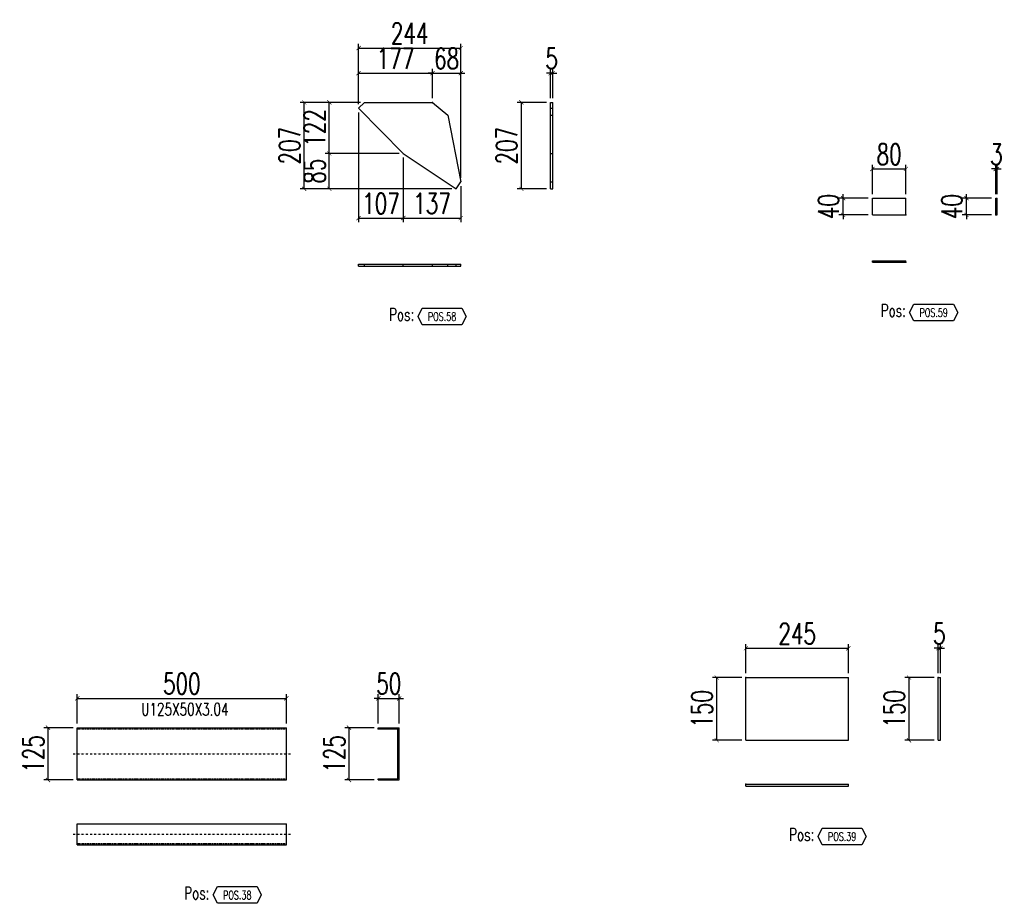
# Model space of a CAD drawing. Header units: feet. Extents: x -13577 to 173285, y -65833 to 34873.
# Tile 121 of 127: x 107614 to 109969, y 32288 to 34401. Entities that reach past the tile are written whole.
import ezdxf
from ezdxf.enums import TextEntityAlignment as Align

# ---------------------------------------------------------------- set-up
doc = ezdxf.new("R2010")
doc.units = ezdxf.units.FT
doc.header["$LTSCALE"] = 10
doc.header["$MEASUREMENT"] = 0
doc.linetypes.add('DASHDOT', pattern=[1, 0.5, -0.25, 0, -0.25])
doc.linetypes.add('HIDDEN', pattern=[0.375, 0.25, -0.125])
doc.layers.get('0').update_dxf_attribs({"linetype": 'CONTINUOUS'})
doc.layers.get('Defpoints').update_dxf_attribs({"linetype": 'CONTINUOUS'})
for name, color, linetype in [('A', 2, 'DASHDOT'), ('G', 3, 'CONTINUOUS'), ('POS_BOX', 6, 'CONTINUOUS'), ('POS_DES', 2, 'CONTINUOUS'), ('POS_MAT', 2, 'CONTINUOUS'), ('TR', 6, 'HIDDEN'), ('TXT1', 7, 'CONTINUOUS')]:
    doc.layers.add(name, color=color, linetype=linetype)
doc.styles.add('1', font='romans.shx', dxfattribs={"width": 0.7, "height": 50})
doc.styles.add('POS', font='ROMANS', dxfattribs={"width": 0.7})
doc.dimstyles.get("Standard").update_dxf_attribs({"dimtxt": 50, "dimasz": 1, "dimexe": 1, "dimexo": 1, "dimgap": 1, "dimtad": 1, "dimdec": 0, "dimdsep": 46, "dimtxsty": '1', "dimblk": 'ARCHTICK', "dimcen": 3, "dimclrd": 1, "dimclre": 1, "dimclrt": 3, "dimadec": 0, "dimazin": 0, "dimtfac": 1, "dimtdec": 0, "dimtix": 1, "dimtmove": 0, "dimatfit": 3, "dimfxl": 0, "dimtolj": 1, "dimarcsym": 0})

# ---------------------------------------------------------------- blocks, each defined once
blk = doc.blocks.new('_ArchTick')
at = {"color": 0, "linetype": 'ByBlock', "const_width": 0.15}
blk.add_lwpolyline([(-0.5, -0.5), (0.5, 0.5)], dxfattribs=at)
blk = doc.blocks.new('*D816')
at = {"layer": 'Defpoints', "color": 0}
for p in [(108251.9, 32777.7), (107751.9, 32707.7), (108251.9, 32707.7)]:
    blk.add_point(p, dxfattribs=at)
at = {"layer": 'TXT1', "color": 1, "lineweight": -2, "transparency": 16777216}
for p, q in [((107751.9, 32717.7), (107751.9, 32787.7)), ((108251.9, 32717.7), (108251.9, 32787.7)), ((107751.9, 32777.7), (108251.9, 32777.7))]:
    blk.add_line(p, q, dxfattribs=at)
at = {"layer": 'TXT1', "color": 1, "lineweight": -2, "transparency": 16777216, "xscale": 10, "yscale": 10, "zscale": 10, "rotation": 180}
blk.add_blockref('_ArchTick', (107751.9, 32777.7), dxfattribs=at)
at = {"layer": 'TXT1', "color": 1, "lineweight": -2, "transparency": 16777216, "xscale": 10, "yscale": 10, "zscale": 10}
blk.add_blockref('_ArchTick', (108251.9, 32777.7), dxfattribs=at)
at = {"layer": 'TXT1', "color": 3, "transparency": 16777216, "insert": (108001.9, 32812.7), "char_height": 50, "attachment_point": 5, "style": '1'}
blk.add_mtext('\\A1;500', dxfattribs=at)
blk = doc.blocks.new('*D817')
at = {"layer": 'Defpoints', "color": 0}
for p in [(107681.9, 32707.7), (107751.9, 32707.7), (107751.9, 32582.7)]:
    blk.add_point(p, dxfattribs=at)
at = {"layer": 'TXT1', "color": 1, "lineweight": -2, "transparency": 16777216}
for p, q in [((107741.9, 32707.7), (107671.9, 32707.7)), ((107681.9, 32582.7), (107681.9, 32707.7)), ((107741.9, 32582.7), (107671.9, 32582.7))]:
    blk.add_line(p, q, dxfattribs=at)
at = {"layer": 'TXT1', "color": 1, "lineweight": -2, "transparency": 16777216, "xscale": 10, "yscale": 10, "zscale": 10}
for p, rotation in [((107681.9, 32707.7), 90), ((107681.9, 32582.7), 270)]:
    blk.add_blockref('_ArchTick', p, dxfattribs=dict(at, rotation=rotation))
at = {"layer": 'TXT1', "color": 3, "transparency": 16777216, "insert": (107646.9, 32645.2), "char_height": 50, "attachment_point": 5, "rotation": 90, "style": '1'}
blk.add_mtext('\\A1;125', dxfattribs=at)
blk = doc.blocks.new('*D818')
at = {"layer": 'Defpoints', "color": 0}
for p in [(108521.9, 32777.7), (108471.9, 32707.7), (108521.9, 32707.7)]:
    blk.add_point(p, dxfattribs=at)
at = {"layer": 'TXT1', "color": 1, "lineweight": -2, "transparency": 16777216}
for p, q in [((108471.9, 32717.7), (108471.9, 32787.7)), ((108521.9, 32717.7), (108521.9, 32787.7)), ((108471.9, 32777.7), (108461.9, 32777.7)), ((108471.9, 32777.7), (108521.9, 32777.7)), ((108521.9, 32777.7), (108531.9, 32777.7))]:
    blk.add_line(p, q, dxfattribs=at)
at = {"layer": 'TXT1', "color": 1, "lineweight": -2, "transparency": 16777216, "xscale": 10, "yscale": 10, "zscale": 10}
blk.add_blockref('_ArchTick', (108471.9, 32777.7), dxfattribs=at)
at = {"layer": 'TXT1', "color": 1, "lineweight": -2, "transparency": 16777216, "xscale": 10, "yscale": 10, "zscale": 10, "rotation": 180}
blk.add_blockref('_ArchTick', (108521.9, 32777.7), dxfattribs=at)
at = {"layer": 'TXT1', "color": 3, "transparency": 16777216, "insert": (108496.9, 32812.7), "char_height": 50, "attachment_point": 5, "style": '1'}
blk.add_mtext('\\A1;50', dxfattribs=at)
blk = doc.blocks.new('*D819')
at = {"layer": 'Defpoints', "color": 0}
for p in [(108401.9, 32707.7), (108471.9, 32707.7), (108471.9, 32582.7)]:
    blk.add_point(p, dxfattribs=at)
at = {"layer": 'TXT1', "color": 1, "lineweight": -2, "transparency": 16777216}
for p, q in [((108461.9, 32707.7), (108391.9, 32707.7)), ((108401.9, 32582.7), (108401.9, 32707.7)), ((108461.9, 32582.7), (108391.9, 32582.7))]:
    blk.add_line(p, q, dxfattribs=at)
at = {"layer": 'TXT1', "color": 1, "lineweight": -2, "transparency": 16777216, "xscale": 10, "yscale": 10, "zscale": 10}
for p, rotation in [((108401.9, 32707.7), 90), ((108401.9, 32582.7), 270)]:
    blk.add_blockref('_ArchTick', p, dxfattribs=dict(at, rotation=rotation))
at = {"layer": 'TXT1', "color": 3, "transparency": 16777216, "insert": (108366.9, 32645.2), "char_height": 50, "attachment_point": 5, "rotation": 90, "style": '1'}
blk.add_mtext('\\A1;125', dxfattribs=at)
blk = doc.blocks.new('POSITION_PRO')
at = {"layer": 'POS_BOX'}
blk.add_lwpolyline([(10.5, -2), (9.5, -4), (0, -4), (-1, -2), (0, 0), (9.5, 0)], close=True, dxfattribs=at)
at = {"insert": (-7.93, -0.05), "char_height": 3, "width": 11.9956, "attachment_point": 1, "style": 'POS'}
blk.add_mtext('Pos:', dxfattribs=at)
at = {"style": 'POS', "width": 0.7}
blk.add_attdef('POS_PEZ', text='', height=2, dxfattribs=at).set_placement((4.76, -3.05), align=Align.CENTER)
at = {"layer": 'POS_DES', "style": 'POS', "width": 0.7, "flags": 1}
for tag, p in [('SPE_PRO', (-7.8, -5.07)), ('LAR_PRO', (-7.79, -4.53)), ('LUN_PRO', (-7.82, -5.58))]:
    blk.add_attdef(tag, p, '', height=0.35, dxfattribs=at)
at = {"layer": 'POS_MAT', "style": 'POS', "width": 0.7, "flags": 1}
for tag, p in [('MAT_PRO', (-6.89, -4.03)), ('NOM_PRO', (-6.94, -6.11)), ('PUN_NET', (-6.94, -7.16)), ('PUN_LIS', (-6.94, -6.63)), ('PUN_NET2', (-6.94, -7.74)), ('MAR_CMP', (-6.89, -8.22)), ('NOT_PEZ', (-6.89, -9.21)), ('QTA_PEZ', (-6.89, -8.75))]:
    blk.add_attdef(tag, text='', height=0.35, dxfattribs=at).set_placement(p, align=Align.CENTER)
blk = doc.blocks.new('*D820')
at = {"layer": 'Defpoints', "color": 0}
for p in [(109596.3, 32897.7), (109351.3, 32827.7), (109596.3, 32827.7)]:
    blk.add_point(p, dxfattribs=at)
at = {"layer": 'TXT1', "color": 1, "lineweight": -2, "transparency": 16777216}
for p, q in [((109351.3, 32837.7), (109351.3, 32907.7)), ((109596.3, 32837.7), (109596.3, 32907.7)), ((109351.3, 32897.7), (109596.3, 32897.7))]:
    blk.add_line(p, q, dxfattribs=at)
at = {"layer": 'TXT1', "color": 1, "lineweight": -2, "transparency": 16777216, "xscale": 10, "yscale": 10, "zscale": 10, "rotation": 180}
blk.add_blockref('_ArchTick', (109351.3, 32897.7), dxfattribs=at)
at = {"layer": 'TXT1', "color": 1, "lineweight": -2, "transparency": 16777216, "xscale": 10, "yscale": 10, "zscale": 10}
blk.add_blockref('_ArchTick', (109596.3, 32897.7), dxfattribs=at)
at = {"layer": 'TXT1', "color": 3, "transparency": 16777216, "insert": (109473.8, 32932.7), "char_height": 50, "attachment_point": 5, "style": '1'}
blk.add_mtext('\\A1;245', dxfattribs=at)
blk = doc.blocks.new('*D821')
at = {"layer": 'Defpoints', "color": 0}
for p in [(109281.3, 32827.7), (109351.3, 32827.7), (109351.3, 32677.7)]:
    blk.add_point(p, dxfattribs=at)
at = {"layer": 'TXT1', "color": 1, "lineweight": -2, "transparency": 16777216}
for p, q in [((109341.3, 32827.7), (109271.3, 32827.7)), ((109281.3, 32677.7), (109281.3, 32827.7)), ((109341.3, 32677.7), (109271.3, 32677.7))]:
    blk.add_line(p, q, dxfattribs=at)
at = {"layer": 'TXT1', "color": 1, "lineweight": -2, "transparency": 16777216, "xscale": 10, "yscale": 10, "zscale": 10}
for p, rotation in [((109281.3, 32827.7), 90), ((109281.3, 32677.7), 270)]:
    blk.add_blockref('_ArchTick', p, dxfattribs=dict(at, rotation=rotation))
at = {"layer": 'TXT1', "color": 3, "transparency": 16777216, "insert": (109246.3, 32752.7), "char_height": 50, "attachment_point": 5, "rotation": 90, "style": '1'}
blk.add_mtext('\\A1;150', dxfattribs=at)
blk = doc.blocks.new('*D822')
at = {"layer": 'Defpoints', "color": 0}
for p in [(109816.3, 32897.7), (109811.3, 32827.7), (109816.3, 32827.7)]:
    blk.add_point(p, dxfattribs=at)
at = {"layer": 'TXT1', "color": 1, "lineweight": -2, "transparency": 16777216}
for p, q in [((109811.3, 32837.7), (109811.3, 32907.7)), ((109816.3, 32837.7), (109816.3, 32907.7)), ((109811.3, 32897.7), (109801.3, 32897.7)), ((109811.3, 32897.7), (109816.3, 32897.7)), ((109816.3, 32897.7), (109826.3, 32897.7))]:
    blk.add_line(p, q, dxfattribs=at)
at = {"layer": 'TXT1', "color": 1, "lineweight": -2, "transparency": 16777216, "xscale": 10, "yscale": 10, "zscale": 10}
blk.add_blockref('_ArchTick', (109811.3, 32897.7), dxfattribs=at)
at = {"layer": 'TXT1', "color": 1, "lineweight": -2, "transparency": 16777216, "xscale": 10, "yscale": 10, "zscale": 10, "rotation": 180}
blk.add_blockref('_ArchTick', (109816.3, 32897.7), dxfattribs=at)
at = {"layer": 'TXT1', "color": 3, "transparency": 16777216, "insert": (109813.8, 32932.7), "char_height": 50, "attachment_point": 5, "style": '1'}
blk.add_mtext('\\A1;5', dxfattribs=at)
blk = doc.blocks.new('*D823')
at = {"layer": 'Defpoints', "color": 0}
for p in [(109741.3, 32827.7), (109811.3, 32827.7), (109811.3, 32677.7)]:
    blk.add_point(p, dxfattribs=at)
at = {"layer": 'TXT1', "color": 1, "lineweight": -2, "transparency": 16777216}
for p, q in [((109801.3, 32827.7), (109731.3, 32827.7)), ((109741.3, 32677.7), (109741.3, 32827.7)), ((109801.3, 32677.7), (109731.3, 32677.7))]:
    blk.add_line(p, q, dxfattribs=at)
at = {"layer": 'TXT1', "color": 1, "lineweight": -2, "transparency": 16777216, "xscale": 10, "yscale": 10, "zscale": 10}
for p, rotation in [((109741.3, 32827.7), 90), ((109741.3, 32677.7), 270)]:
    blk.add_blockref('_ArchTick', p, dxfattribs=dict(at, rotation=rotation))
at = {"layer": 'TXT1', "color": 3, "transparency": 16777216, "insert": (109706.3, 32752.7), "char_height": 50, "attachment_point": 5, "rotation": 90, "style": '1'}
blk.add_mtext('\\A1;150', dxfattribs=at)
blk = doc.blocks.new('POSITION_LAM')
at = {"layer": 'POS_BOX'}
blk.add_lwpolyline([(10.5, -2), (9.5, -4), (0, -4), (-1, -2), (0, 0), (9.5, 0)], close=True, dxfattribs=at)
at = {"insert": (-7.93, -0.05), "char_height": 3, "width": 11.9956, "attachment_point": 1, "style": 'POS'}
blk.add_mtext('Pos:', dxfattribs=at)
at = {"style": 'POS', "width": 0.7}
blk.add_attdef('POS_PEZ', text='', height=2, dxfattribs=at).set_placement((4.76, -3.05), align=Align.CENTER)
at = {"layer": 'POS_DES', "style": 'POS', "width": 0.7, "flags": 1}
for tag, p in [('SPE_PRO', (-7.8, -5.07)), ('LAR_PRO', (-7.79, -4.53)), ('LUN_PRO', (-7.82, -5.58))]:
    blk.add_attdef(tag, p, '', height=0.35, dxfattribs=at)
at = {"layer": 'POS_MAT', "style": 'POS', "width": 0.7, "flags": 1}
for tag, p in [('MAT_PRO', (-6.89, -4.03)), ('NOM_PRO', (-6.94, -6.11)), ('PUN_NET', (-6.94, -7.16)), ('PUN_LIS', (-6.94, -6.63)), ('PUN_NET2', (-6.94, -7.74)), ('MAR_CMP', (-6.89, -8.22)), ('NOT_PEZ', (-6.89, -9.21)), ('QTA_PEZ', (-6.89, -8.75))]:
    blk.add_attdef(tag, text='', height=0.35, dxfattribs=at).set_placement(p, align=Align.CENTER)
blk = doc.blocks.new('*D902')
at = {"layer": 'Defpoints', "color": 0}
for p in [(108354.7, 34080.9), (108531.7, 34080.9), (108658, 33996.3)]:
    blk.add_point(p, dxfattribs=at)
at = {"layer": 'TXT1', "color": 1, "lineweight": -2, "transparency": 16777216}
for p, q in [((108521.7, 34080.9), (108344.7, 34080.9)), ((108354.7, 33996.3), (108354.7, 34080.9)), ((108648, 33996.3), (108344.7, 33996.3))]:
    blk.add_line(p, q, dxfattribs=at)
at = {"layer": 'TXT1', "color": 1, "lineweight": -2, "transparency": 16777216, "xscale": 10, "yscale": 10, "zscale": 10}
for p, rotation in [((108354.7, 34080.9), 90), ((108354.7, 33996.3), 270)]:
    blk.add_blockref('_ArchTick', p, dxfattribs=dict(at, rotation=rotation))
at = {"layer": 'TXT1', "color": 3, "transparency": 16777216, "insert": (108319.7, 34038.6), "char_height": 50, "attachment_point": 5, "rotation": 90, "style": '1'}
blk.add_mtext('\\A1;85', dxfattribs=at)
blk = doc.blocks.new('*D903')
at = {"layer": 'Defpoints', "color": 0}
for p in [(108354.7, 34203), (108439, 34203), (108531.7, 34080.9)]:
    blk.add_point(p, dxfattribs=at)
at = {"layer": 'TXT1', "color": 1, "lineweight": -2, "transparency": 16777216}
for p, q in [((108429, 34203), (108344.7, 34203)), ((108354.7, 34080.9), (108354.7, 34203)), ((108521.7, 34080.9), (108344.7, 34080.9))]:
    blk.add_line(p, q, dxfattribs=at)
at = {"layer": 'TXT1', "color": 1, "lineweight": -2, "transparency": 16777216, "xscale": 10, "yscale": 10, "zscale": 10}
for p, rotation in [((108354.7, 34203), 90), ((108354.7, 34080.9), 270)]:
    blk.add_blockref('_ArchTick', p, dxfattribs=dict(at, rotation=rotation))
at = {"layer": 'TXT1', "color": 3, "transparency": 16777216, "insert": (108319.7, 34142), "char_height": 50, "attachment_point": 5, "rotation": 90, "style": '1'}
blk.add_mtext('\\A1;122', dxfattribs=at)
blk = doc.blocks.new('*D904')
at = {"layer": 'Defpoints', "color": 0}
for p in [(108601.4, 34273), (108601.4, 34203), (108424.7, 34188.9)]:
    blk.add_point(p, dxfattribs=at)
at = {"layer": 'TXT1', "color": 1, "lineweight": -2, "transparency": 16777216}
for p, q in [((108424.7, 34198.9), (108424.7, 34283)), ((108424.7, 34273), (108601.4, 34273)), ((108601.4, 34213), (108601.4, 34283))]:
    blk.add_line(p, q, dxfattribs=at)
at = {"layer": 'TXT1', "color": 1, "lineweight": -2, "transparency": 16777216, "xscale": 10, "yscale": 10, "zscale": 10, "rotation": 180}
blk.add_blockref('_ArchTick', (108424.7, 34273), dxfattribs=at)
at = {"layer": 'TXT1', "color": 1, "lineweight": -2, "transparency": 16777216, "xscale": 10, "yscale": 10, "zscale": 10}
blk.add_blockref('_ArchTick', (108601.4, 34273), dxfattribs=at)
at = {"layer": 'TXT1', "color": 3, "transparency": 16777216, "insert": (108513.1, 34308), "char_height": 50, "attachment_point": 5, "style": '1'}
blk.add_mtext('\\A1;177', dxfattribs=at)
blk = doc.blocks.new('*D905')
at = {"layer": 'Defpoints', "color": 0}
for p in [(108669.1, 34273), (108601.4, 34203), (108669.1, 34012.9)]:
    blk.add_point(p, dxfattribs=at)
at = {"layer": 'TXT1', "color": 1, "lineweight": -2, "transparency": 16777216}
for p, q in [((108601.4, 34273), (108591.4, 34273)), ((108601.4, 34213), (108601.4, 34283)), ((108601.4, 34273), (108669.1, 34273)), ((108669.1, 34022.9), (108669.1, 34283)), ((108669.1, 34273), (108679.1, 34273))]:
    blk.add_line(p, q, dxfattribs=at)
at = {"layer": 'TXT1', "color": 1, "lineweight": -2, "transparency": 16777216, "xscale": 10, "yscale": 10, "zscale": 10}
blk.add_blockref('_ArchTick', (108601.4, 34273), dxfattribs=at)
at = {"layer": 'TXT1', "color": 1, "lineweight": -2, "transparency": 16777216, "xscale": 10, "yscale": 10, "zscale": 10, "rotation": 180}
blk.add_blockref('_ArchTick', (108669.1, 34273), dxfattribs=at)
at = {"layer": 'TXT1', "color": 3, "transparency": 16777216, "insert": (108635.3, 34308), "char_height": 50, "attachment_point": 5, "style": '1'}
blk.add_mtext('\\A1;68', dxfattribs=at)
blk = doc.blocks.new('*D906')
at = {"layer": 'Defpoints', "color": 0}
for p in [(108424.7, 34188.9), (108531.7, 34080.9), (108531.7, 33926.3)]:
    blk.add_point(p, dxfattribs=at)
at = {"layer": 'TXT1', "color": 1, "lineweight": -2, "transparency": 16777216}
for p, q in [((108424.7, 34178.9), (108424.7, 33916.3)), ((108531.7, 34070.9), (108531.7, 33916.3)), ((108424.7, 33926.3), (108531.7, 33926.3))]:
    blk.add_line(p, q, dxfattribs=at)
at = {"layer": 'TXT1', "color": 1, "lineweight": -2, "transparency": 16777216, "xscale": 10, "yscale": 10, "zscale": 10, "rotation": 180}
blk.add_blockref('_ArchTick', (108424.7, 33926.3), dxfattribs=at)
at = {"layer": 'TXT1', "color": 1, "lineweight": -2, "transparency": 16777216, "xscale": 10, "yscale": 10, "zscale": 10}
blk.add_blockref('_ArchTick', (108531.7, 33926.3), dxfattribs=at)
at = {"layer": 'TXT1', "color": 3, "transparency": 16777216, "insert": (108478.2, 33961.3), "char_height": 50, "attachment_point": 5, "style": '1'}
blk.add_mtext('\\A1;107', dxfattribs=at)
blk = doc.blocks.new('*D907')
at = {"layer": 'Defpoints', "color": 0}
for p in [(108531.7, 34080.9), (108669.1, 34012.9), (108669.1, 33926.3)]:
    blk.add_point(p, dxfattribs=at)
at = {"layer": 'TXT1', "color": 1, "lineweight": -2, "transparency": 16777216}
for p, q in [((108531.7, 34070.9), (108531.7, 33916.3)), ((108669.1, 34002.9), (108669.1, 33916.3)), ((108531.7, 33926.3), (108669.1, 33926.3))]:
    blk.add_line(p, q, dxfattribs=at)
at = {"layer": 'TXT1', "color": 1, "lineweight": -2, "transparency": 16777216, "xscale": 10, "yscale": 10, "zscale": 10, "rotation": 180}
blk.add_blockref('_ArchTick', (108531.7, 33926.3), dxfattribs=at)
at = {"layer": 'TXT1', "color": 1, "lineweight": -2, "transparency": 16777216, "xscale": 10, "yscale": 10, "zscale": 10}
blk.add_blockref('_ArchTick', (108669.1, 33926.3), dxfattribs=at)
at = {"layer": 'TXT1', "color": 3, "transparency": 16777216, "insert": (108600.4, 33961.3), "char_height": 50, "attachment_point": 5, "style": '1'}
blk.add_mtext('\\A1;137', dxfattribs=at)
blk = doc.blocks.new('*D908')
at = {"layer": 'Defpoints', "color": 0}
for p in [(108669.1, 34333), (108424.7, 34188.9), (108669.1, 34012.9)]:
    blk.add_point(p, dxfattribs=at)
at = {"layer": 'TXT1', "color": 1, "lineweight": -2, "transparency": 16777216}
for p, q in [((108424.7, 34198.9), (108424.7, 34343)), ((108669.1, 34022.9), (108669.1, 34343)), ((108424.7, 34333), (108669.1, 34333))]:
    blk.add_line(p, q, dxfattribs=at)
at = {"layer": 'TXT1', "color": 1, "lineweight": -2, "transparency": 16777216, "xscale": 10, "yscale": 10, "zscale": 10, "rotation": 180}
blk.add_blockref('_ArchTick', (108424.7, 34333), dxfattribs=at)
at = {"layer": 'TXT1', "color": 1, "lineweight": -2, "transparency": 16777216, "xscale": 10, "yscale": 10, "zscale": 10}
blk.add_blockref('_ArchTick', (108669.1, 34333), dxfattribs=at)
at = {"layer": 'TXT1', "color": 3, "transparency": 16777216, "insert": (108546.9, 34368), "char_height": 50, "attachment_point": 5, "style": '1'}
blk.add_mtext('\\A1;244', dxfattribs=at)
blk = doc.blocks.new('*D909')
at = {"layer": 'Defpoints', "color": 0}
for p in [(108294.7, 34203), (108439, 34203), (108658, 33996.3)]:
    blk.add_point(p, dxfattribs=at)
at = {"layer": 'TXT1', "color": 1, "lineweight": -2, "transparency": 16777216}
for p, q in [((108429, 34203), (108284.7, 34203)), ((108294.7, 33996.3), (108294.7, 34203)), ((108648, 33996.3), (108284.7, 33996.3))]:
    blk.add_line(p, q, dxfattribs=at)
at = {"layer": 'TXT1', "color": 1, "lineweight": -2, "transparency": 16777216, "xscale": 10, "yscale": 10, "zscale": 10}
for p, rotation in [((108294.7, 34203), 90), ((108294.7, 33996.3), 270)]:
    blk.add_blockref('_ArchTick', p, dxfattribs=dict(at, rotation=rotation))
at = {"layer": 'TXT1', "color": 3, "transparency": 16777216, "insert": (108259.7, 34099.6), "char_height": 50, "attachment_point": 5, "rotation": 90, "style": '1'}
blk.add_mtext('\\A1;207', dxfattribs=at)
blk = doc.blocks.new('*D910')
at = {"layer": 'Defpoints', "color": 0}
for p in [(108889.1, 34273), (108884.1, 34203), (108889.1, 34203)]:
    blk.add_point(p, dxfattribs=at)
at = {"layer": 'TXT1', "color": 1, "lineweight": -2, "transparency": 16777216}
for p, q in [((108884.1, 34273), (108874.1, 34273)), ((108884.1, 34213), (108884.1, 34283)), ((108884.1, 34273), (108889.1, 34273)), ((108889.1, 34213), (108889.1, 34283)), ((108889.1, 34273), (108899.1, 34273))]:
    blk.add_line(p, q, dxfattribs=at)
at = {"layer": 'TXT1', "color": 1, "lineweight": -2, "transparency": 16777216, "xscale": 10, "yscale": 10, "zscale": 10}
blk.add_blockref('_ArchTick', (108884.1, 34273), dxfattribs=at)
at = {"layer": 'TXT1', "color": 1, "lineweight": -2, "transparency": 16777216, "xscale": 10, "yscale": 10, "zscale": 10, "rotation": 180}
blk.add_blockref('_ArchTick', (108889.1, 34273), dxfattribs=at)
at = {"layer": 'TXT1', "color": 3, "transparency": 16777216, "insert": (108886.6, 34308), "char_height": 50, "attachment_point": 5, "style": '1'}
blk.add_mtext('\\A1;5', dxfattribs=at)
blk = doc.blocks.new('*D911')
at = {"layer": 'Defpoints', "color": 0}
for p in [(108814.1, 34203), (108884.1, 34203), (108884.1, 33996.3)]:
    blk.add_point(p, dxfattribs=at)
at = {"layer": 'TXT1', "color": 1, "lineweight": -2, "transparency": 16777216}
for p, q in [((108874.1, 34203), (108804.1, 34203)), ((108814.1, 33996.3), (108814.1, 34203)), ((108874.1, 33996.3), (108804.1, 33996.3))]:
    blk.add_line(p, q, dxfattribs=at)
at = {"layer": 'TXT1', "color": 1, "lineweight": -2, "transparency": 16777216, "xscale": 10, "yscale": 10, "zscale": 10}
for p, rotation in [((108814.1, 34203), 90), ((108814.1, 33996.3), 270)]:
    blk.add_blockref('_ArchTick', p, dxfattribs=dict(at, rotation=rotation))
at = {"layer": 'TXT1', "color": 3, "transparency": 16777216, "insert": (108779.1, 34099.6), "char_height": 50, "attachment_point": 5, "rotation": 90, "style": '1'}
blk.add_mtext('\\A1;207', dxfattribs=at)
blk = doc.blocks.new('*D912')
at = {"layer": 'Defpoints', "color": 0}
for p in [(109733.8, 34043.8), (109653.8, 33973.8), (109733.8, 33973.8)]:
    blk.add_point(p, dxfattribs=at)
at = {"layer": 'TXT1', "color": 1, "lineweight": -2, "transparency": 16777216}
for p, q in [((109653.8, 33983.8), (109653.8, 34053.8)), ((109653.8, 34043.8), (109733.8, 34043.8)), ((109733.8, 33983.8), (109733.8, 34053.8))]:
    blk.add_line(p, q, dxfattribs=at)
at = {"layer": 'TXT1', "color": 1, "lineweight": -2, "transparency": 16777216, "xscale": 10, "yscale": 10, "zscale": 10, "rotation": 180}
blk.add_blockref('_ArchTick', (109653.8, 34043.8), dxfattribs=at)
at = {"layer": 'TXT1', "color": 1, "lineweight": -2, "transparency": 16777216, "xscale": 10, "yscale": 10, "zscale": 10}
blk.add_blockref('_ArchTick', (109733.8, 34043.8), dxfattribs=at)
at = {"layer": 'TXT1', "color": 3, "transparency": 16777216, "insert": (109693.8, 34078.8), "char_height": 50, "attachment_point": 5, "style": '1'}
blk.add_mtext('\\A1;80', dxfattribs=at)
blk = doc.blocks.new('*D913')
at = {"layer": 'Defpoints', "color": 0}
for p in [(109583.8, 33973.8), (109653.8, 33973.8), (109653.8, 33933.8)]:
    blk.add_point(p, dxfattribs=at)
at = {"layer": 'TXT1', "color": 1, "lineweight": -2, "transparency": 16777216}
for p, q in [((109643.8, 33973.8), (109573.8, 33973.8)), ((109583.8, 33973.8), (109583.8, 33983.8)), ((109583.8, 33933.8), (109583.8, 33973.8)), ((109643.8, 33933.8), (109573.8, 33933.8)), ((109583.8, 33933.8), (109583.8, 33923.8))]:
    blk.add_line(p, q, dxfattribs=at)
at = {"layer": 'TXT1', "color": 1, "lineweight": -2, "transparency": 16777216, "xscale": 10, "yscale": 10, "zscale": 10}
for p, rotation in [((109583.8, 33973.8), 270), ((109583.8, 33933.8), 90)]:
    blk.add_blockref('_ArchTick', p, dxfattribs=dict(at, rotation=rotation))
at = {"layer": 'TXT1', "color": 3, "transparency": 16777216, "insert": (109548.8, 33953.8), "char_height": 50, "attachment_point": 5, "rotation": 90, "style": '1'}
blk.add_mtext('\\A1;40', dxfattribs=at)
blk = doc.blocks.new('*D914')
at = {"layer": 'Defpoints', "color": 0}
for p in [(109951.8, 34043.8), (109948.8, 33973.8), (109951.8, 33973.8)]:
    blk.add_point(p, dxfattribs=at)
at = {"layer": 'TXT1', "color": 1, "lineweight": -2, "transparency": 16777216}
for p, q in [((109948.8, 34043.8), (109938.8, 34043.8)), ((109948.8, 33983.8), (109948.8, 34053.8)), ((109948.8, 34043.8), (109951.8, 34043.8)), ((109951.8, 33983.8), (109951.8, 34053.8)), ((109951.8, 34043.8), (109961.8, 34043.8))]:
    blk.add_line(p, q, dxfattribs=at)
at = {"layer": 'TXT1', "color": 1, "lineweight": -2, "transparency": 16777216, "xscale": 10, "yscale": 10, "zscale": 10}
blk.add_blockref('_ArchTick', (109948.8, 34043.8), dxfattribs=at)
at = {"layer": 'TXT1', "color": 1, "lineweight": -2, "transparency": 16777216, "xscale": 10, "yscale": 10, "zscale": 10, "rotation": 180}
blk.add_blockref('_ArchTick', (109951.8, 34043.8), dxfattribs=at)
at = {"layer": 'TXT1', "color": 3, "transparency": 16777216, "insert": (109950.3, 34078.8), "char_height": 50, "attachment_point": 5, "style": '1'}
blk.add_mtext('\\A1;3', dxfattribs=at)
blk = doc.blocks.new('*D915')
at = {"layer": 'Defpoints', "color": 0}
for p in [(109878.8, 33973.8), (109948.8, 33973.8), (109948.8, 33933.8)]:
    blk.add_point(p, dxfattribs=at)
at = {"layer": 'TXT1', "color": 1, "lineweight": -2, "transparency": 16777216}
for p, q in [((109938.8, 33973.8), (109868.8, 33973.8)), ((109878.8, 33973.8), (109878.8, 33983.8)), ((109878.8, 33933.8), (109878.8, 33973.8)), ((109938.8, 33933.8), (109868.8, 33933.8)), ((109878.8, 33933.8), (109878.8, 33923.8))]:
    blk.add_line(p, q, dxfattribs=at)
at = {"layer": 'TXT1', "color": 1, "lineweight": -2, "transparency": 16777216, "xscale": 10, "yscale": 10, "zscale": 10}
for p, rotation in [((109878.8, 33973.8), 270), ((109878.8, 33933.8), 90)]:
    blk.add_blockref('_ArchTick', p, dxfattribs=dict(at, rotation=rotation))
at = {"layer": 'TXT1', "color": 3, "transparency": 16777216, "insert": (109843.8, 33953.8), "char_height": 50, "attachment_point": 5, "rotation": 90, "style": '1'}
blk.add_mtext('\\A1;40', dxfattribs=at)

msp = doc.modelspace()

# ---------------------------------------------------------------- linework, layer by layer
at = {"layer": 'A'}
for p, q in [((107741.9, 32645.2), (108261.9, 32645.2)), ((107741.9, 32452.7), (108261.9, 32452.7))]:
    msp.add_line(p, q, dxfattribs=at)
for p in [(108601.4, 34203), (108884.1, 34172.4), (109733.8, 33933.8), (109948.8, 33933.8), (109733.8, 33820.8), (108658, 33811.3), (109351.3, 32827.7), (109811.3, 32827.7), (107751.9, 32704.7), (108471.9, 32704.7), (109351.3, 32572.7), (107751.9, 32430.8)]:
    msp.add_point(p, dxfattribs=at)
at = {"layer": 'G'}
for p, q in [((108424.7, 34188.9), (108439, 34203)), ((108439, 34203), (108601.4, 34203)), ((108601.4, 34203), (108638.4, 34172.4)), ((108884.1, 33996.3), (108884.1, 34203)), ((108884.1, 34203), (108889.1, 34203)), ((108889.1, 33996.3), (108889.1, 34203)), ((108424.7, 34188.9), (108531.7, 34080.9)), ((108884.1, 34188.9), (108889.1, 34188.9)), ((108638.4, 34172.4), (108669.1, 34012.9)), ((108531.7, 34080.9), (108658, 33996.3)), ((108884.1, 34080.9), (108889.1, 34080.9)), ((108658, 33996.3), (108669.1, 34012.9)), ((108884.1, 33996.3), (108889.1, 33996.3)), ((109653.8, 33933.8), (109653.8, 33973.8)), ((109653.8, 33973.8), (109733.8, 33973.8)), ((109733.8, 33933.8), (109733.8, 33973.8)), ((109948.8, 33933.8), (109948.8, 33973.8)), ((109948.8, 33973.8), (109951.8, 33973.8)), ((109951.8, 33933.8), (109951.8, 33973.8)), ((109653.8, 33933.8), (109733.8, 33933.8)), ((109948.8, 33933.8), (109951.8, 33933.8)), ((109653.8, 33823.8), (109733.8, 33823.8)), ((109653.8, 33820.8), (109653.8, 33823.8)), ((109653.8, 33820.8), (109733.8, 33820.8)), ((109733.8, 33820.8), (109733.8, 33823.8)), ((108424.7, 33816.3), (108669.1, 33816.3)), ((108424.7, 33811.3), (108424.7, 33816.3)), ((108424.7, 33811.3), (108669.1, 33811.3)), ((108439, 33811.3), (108439, 33816.3)), ((108601.4, 33811.3), (108601.4, 33816.3)), ((108638.4, 33811.3), (108638.4, 33816.3)), ((108669.1, 33811.3), (108669.1, 33816.3)), ((109351.3, 32827.7), (109596.3, 32827.7)), ((109351.3, 32677.7), (109351.3, 32827.7)), ((109596.3, 32677.7), (109596.3, 32827.7)), ((109811.3, 32827.7), (109816.3, 32827.7)), ((109811.3, 32677.7), (109811.3, 32827.7)), ((109816.3, 32677.7), (109816.3, 32827.7)), ((107751.9, 32707.7), (108251.9, 32707.7)), ((107751.9, 32582.7), (107751.9, 32707.7)), ((108251.9, 32582.7), (108251.9, 32707.7)), ((108471.9, 32707.7), (108521.9, 32707.7)), ((108471.9, 32704.7), (108471.9, 32707.7)), ((108471.9, 32704.7), (108518.9, 32704.7)), ((108518.9, 32585.8), (108518.9, 32704.7)), ((108521.9, 32582.7), (108521.9, 32707.7)), ((109351.3, 32677.7), (109596.3, 32677.7)), ((109811.3, 32677.7), (109816.3, 32677.7)), ((107751.9, 32582.7), (108251.9, 32582.7)), ((108471.9, 32585.8), (108518.9, 32585.8)), ((108471.9, 32582.7), (108471.9, 32585.8)), ((108471.9, 32582.7), (108521.9, 32582.7)), ((109351.3, 32572.7), (109596.3, 32572.7)), ((109351.3, 32567.7), (109351.3, 32572.7)), ((109596.3, 32567.7), (109596.3, 32572.7)), ((109351.3, 32567.7), (109596.3, 32567.7)), ((107751.9, 32477.7), (108251.9, 32477.7)), ((107751.9, 32427.7), (107751.9, 32477.7)), ((108251.9, 32427.7), (108251.9, 32477.7)), ((107751.9, 32427.7), (108251.9, 32427.7))]:
    msp.add_line(p, q, dxfattribs=at)
for p in [(108601.4, 34203), (108884.1, 34172.4), (109733.8, 33933.8), (109948.8, 33933.8), (109733.8, 33820.8), (108658, 33811.3), (109351.3, 32827.7), (109811.3, 32827.7), (107751.9, 32704.7), (108471.9, 32704.7), (109351.3, 32572.7), (107751.9, 32430.8)]:
    msp.add_point(p, dxfattribs=at)
at = {"layer": 'TR'}
for p, q in [((108884.1, 34172.4), (108889.1, 34172.4)), ((108884.1, 34012.9), (108889.1, 34012.9)), ((108531.7, 33811.3), (108531.7, 33816.3)), ((108658, 33811.3), (108658, 33816.3)), ((107751.9, 32704.7), (108251.9, 32704.7)), ((107751.9, 32585.8), (108251.9, 32585.8)), ((107751.9, 32430.8), (108251.9, 32430.8))]:
    msp.add_line(p, q, dxfattribs=at)
for p in [(108601.4, 34203), (108884.1, 34172.4), (109733.8, 33933.8), (109948.8, 33933.8), (109733.8, 33820.8), (108658, 33811.3), (109351.3, 32827.7), (109811.3, 32827.7), (107751.9, 32704.7), (108471.9, 32704.7), (109351.3, 32572.7), (107751.9, 32430.8)]:
    msp.add_point(p, dxfattribs=at)

# ---------------------------------------------------------------- block references
at = {"xscale": 10, "yscale": 10, "zscale": 10}
for name, p, values in [('POSITION_LAM', (108576.9, 33711.3), {'POS_PEZ': 'POS.58'}), ('POSITION_LAM', (109752.8, 33720.8), {'POS_PEZ': 'POS.59'}), ('POSITION_LAM', (109533.8, 32467.7), {'POS_PEZ': 'POS.39'}), ('POSITION_PRO', (108086.9, 32327.7), {'POS_PEZ': 'POS.38'})]:
    msp.add_blockref(name, p, dxfattribs=at).add_auto_attribs(values)

# ---------------------------------------------------------------- texts
at = {"layer": 'TXT1', "color": 7, "style": '1', "width": 0.7}
msp.add_text(' U125X50X3.04', height=30, dxfattribs=at).set_placement((108001.9, 32727.7), align=Align.BOTTOM_CENTER)

# ---------------------------------------------------------------- dimensions: what is measured, and where the dimension line sits
at = {"layer": 'TXT1'}
for base, p1, p2, picture, middle in [((108669.1, 34333), (108424.7, 34188.9), (108669.1, 34012.9), '*D908', (108546.9, 34368)), ((108601.4, 34273), (108424.7, 34188.9), (108601.4, 34203), '*D904', (108513.1, 34308)), ((108669.1, 34273), (108601.4, 34203), (108669.1, 34012.9), '*D905', (108635.3, 34308)), ((108889.1, 34273), (108884.1, 34203), (108889.1, 34203), '*D910', (108886.6, 34308)), ((108531.7, 33926.3), (108424.7, 34188.9), (108531.7, 34080.9), '*D906', (108478.2, 33961.3)), ((109733.8, 34043.8), (109653.8, 33973.8), (109733.8, 33973.8), '*D912', (109693.8, 34078.8)), ((109951.8, 34043.8), (109948.8, 33973.8), (109951.8, 33973.8), '*D914', (109950.3, 34078.8)), ((108669.1, 33926.3), (108531.7, 34080.9), (108669.1, 34012.9), '*D907', (108600.4, 33961.3)), ((109596.3, 32897.7), (109351.3, 32827.7), (109596.3, 32827.7), '*D820', (109473.8, 32932.7)), ((109816.3, 32897.7), (109811.3, 32827.7), (109816.3, 32827.7), '*D822', (109813.8, 32932.7)), ((108251.9, 32777.7), (107751.9, 32707.7), (108251.9, 32707.7), '*D816', (108001.9, 32812.7)), ((108521.9, 32777.7), (108471.9, 32707.7), (108521.9, 32707.7), '*D818', (108496.9, 32812.7))]:
    dim = msp.add_linear_dim(base=base, p1=p1, p2=p2, dimstyle='Standard', override={"dimscale": 10}, dxfattribs=at)
    dim.commit()
    dim.dimension.update_dxf_attribs({"geometry": picture, "text_midpoint": middle})
for base, p1, p2, picture, middle in [((108294.7, 34203), (108658, 33996.3), (108439, 34203), '*D909', (108259.7, 34099.6)), ((108354.7, 34203), (108531.7, 34080.9), (108439, 34203), '*D903', (108319.7, 34142)), ((108814.1, 34203), (108884.1, 33996.3), (108884.1, 34203), '*D911', (108779.1, 34099.6)), ((108354.7, 34080.9), (108658, 33996.3), (108531.7, 34080.9), '*D902', (108319.7, 34038.6)), ((109583.8, 33973.8), (109653.8, 33933.8), (109653.8, 33973.8), '*D913', (109548.8, 33953.8)), ((109878.8, 33973.8), (109948.8, 33933.8), (109948.8, 33973.8), '*D915', (109843.8, 33953.8)), ((109281.3, 32827.7), (109351.3, 32677.7), (109351.3, 32827.7), '*D821', (109246.3, 32752.7)), ((109741.3, 32827.7), (109811.3, 32677.7), (109811.3, 32827.7), '*D823', (109706.3, 32752.7)), ((107681.9, 32707.7), (107751.9, 32582.7), (107751.9, 32707.7), '*D817', (107646.9, 32645.2)), ((108401.9, 32707.7), (108471.9, 32582.7), (108471.9, 32707.7), '*D819', (108366.9, 32645.2))]:
    dim = msp.add_linear_dim(base=base, p1=p1, p2=p2, angle=90, dimstyle='Standard', override={"dimscale": 10}, dxfattribs=at)
    dim.commit()
    dim.dimension.update_dxf_attribs({"geometry": picture, "text_midpoint": middle})

doc.saveas('drawing.dxf')
